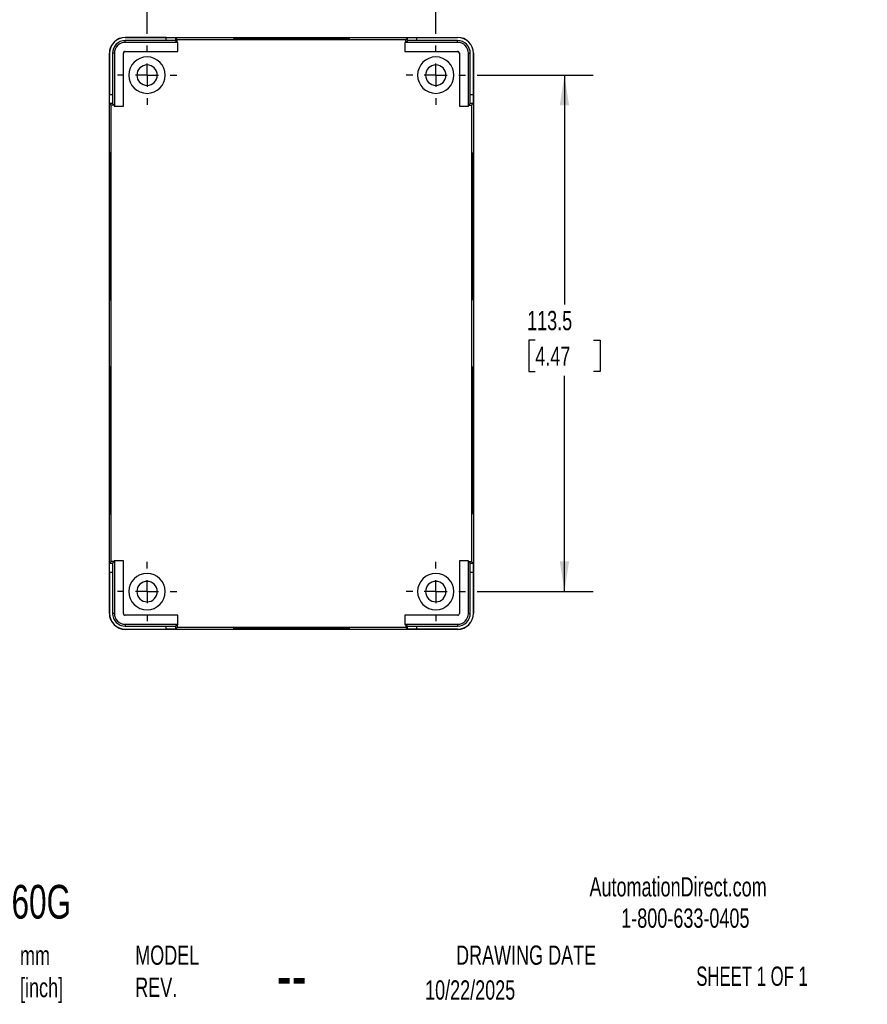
# Model space of a CAD drawing. Header units: millimetres. Extents: x 0 to 543, y 0 to 403.
# Tile 2 of 3: x 356 to 543, y 14 to 230. Entities that reach past the tile are written whole.
import ezdxf

# ---------------------------------------------------------------- set-up
doc = ezdxf.new("R2010")
doc.units = ezdxf.units.MM
doc.header["$LTSCALE"] = 2
doc.linetypes.add('CENTERX2', pattern=[20.32, 12.7, -2.54, 2.54, -2.54])
doc.layers.add('CENTER', color=40, linetype='CENTERX2')
doc.layers.add('DIMENSIONS', color=140, linetype='Continuous', lineweight=25)
doc.layers.add('TEXT', color=140, linetype='Continuous', lineweight=25)
doc.styles.add('SLDTEXTSTYLE0', font='TXT', dxfattribs={"width": 0.7})
doc.styles.add('SLDTEXTSTYLE1', font='TXT', dxfattribs={"width": 0.65})
doc.dimstyles.new('SLDDIMSTYLE0', dxfattribs={"dimtxt": 4.316016, "dimasz": 6.604, "dimexe": 0, "dimexo": 0.0625, "dimgap": 1.079004, "dimtad": 0, "dimtih": 1, "dimtoh": 1, "dimdec": 1, "dimrnd": 1e-09, "dimzin": 12, "dimdsep": 46, "dimtxsty": 'SLDTEXTSTYLE0', "dimsah": 1, "dimcen": 0.09, "dimadec": 0, "dimazin": 3, "dimtfac": 1, "dimtdec": 1, "dimtofl": 0, "dimtmove": 0, "dimatfit": 3, "dimfxl": 0, "dimfrac": 2, "dimtolj": 1, "dimtzin": 12, "dimarcsym": 0})

# ---------------------------------------------------------------- blocks, each defined once
blk = doc.blocks.new('_D_11')
at = {"layer": 'DIMENSIONS'}
for p, q in [((384.08, 227.1), (384.08, 252.67)), ((447.58, 227.1), (447.58, 252.67)), ((384.08, 246.32), (405.42, 246.32)), ((411.27, 246.32), (409.82, 246.32)), ((409.82, 246.32), (409.82, 239.46)), ((424.1, 246.32), (425.55, 246.32)), ((425.55, 246.32), (425.55, 239.46)), ((447.58, 246.32), (429.95, 246.32)), ((409.82, 239.46), (411.27, 239.46)), ((425.55, 239.46), (424.1, 239.46))]:
    blk.add_line(p, q, dxfattribs=at)
for points in [[(384.08, 246.32), (390.68, 245.31), (390.68, 247.34)], [(447.58, 246.32), (440.98, 247.34), (440.98, 245.31)]]:
    blk.add_solid(points, dxfattribs=at)
at = {"layer": 'DIMENSIONS', "char_height": 4.233, "attachment_point": 1, "style": 'SLDTEXTSTYLE0'}
for s, insert in [('63.5', (411.27, 252.75)), ('2.50', (411.27, 244.92))]:
    blk.add_mtext(s, dxfattribs=dict(at, insert=insert))
blk = doc.blocks.new('_D_12')
at = {"layer": 'DIMENSIONS'}
for p, q in [((456.66, 218.02), (482.23, 218.02)), ((475.88, 218.02), (475.88, 167.6)), ((469.47, 159.78), (468.02, 159.78)), ((468.02, 159.78), (468.02, 152.92)), ((482.29, 159.78), (483.74, 159.78)), ((483.74, 159.78), (483.74, 152.92)), ((468.02, 152.92), (469.47, 152.92)), ((475.88, 104.52), (475.88, 151.95)), ((483.74, 152.92), (482.29, 152.92)), ((456.66, 104.52), (482.23, 104.52))]:
    blk.add_line(p, q, dxfattribs=at)
for points in [[(475.88, 218.02), (474.86, 211.42), (476.9, 211.42)], [(475.88, 104.52), (476.9, 111.13), (474.86, 111.13)]]:
    blk.add_solid(points, dxfattribs=at)
at = {"layer": 'DIMENSIONS', "char_height": 4.233, "attachment_point": 1, "style": 'SLDTEXTSTYLE0'}
for s, insert in [('113.5', (467.67, 166.2)), ('4.47', (469.47, 158.37))]:
    blk.add_mtext(s, dxfattribs=dict(at, insert=insert))
blk = doc.blocks.new('SW_CENTERMARKSYMBOL_4')
at = {"layer": 'CENTER', "color": 0}
for p, q in [((0, 5.08), (0, 6.54)), ((0, 0), (0, 2.54)), ((-5.08, 0), (-6.54, 0)), ((0, 0), (-2.54, 0)), ((0, 0), (0, -2.54)), ((0, 0), (2.54, 0)), ((5.08, 0), (6.54, 0)), ((0, -5.08), (0, -6.54))]:
    blk.add_line(p, q, dxfattribs=at)
blk = doc.blocks.new('SW_CENTERMARKSYMBOL_5')
at = {"layer": 'CENTER', "color": 0}
for p, q in [((0, 5.08), (0, 6.54)), ((0, 0), (0, 2.54)), ((-5.08, 0), (-6.54, 0)), ((0, 0), (-2.54, 0)), ((0, 0), (0, -2.54)), ((0, 0), (2.54, 0)), ((5.08, 0), (6.54, 0)), ((0, -5.08), (0, -6.54))]:
    blk.add_line(p, q, dxfattribs=at)
blk = doc.blocks.new('SW_CENTERMARKSYMBOL_6')
at = {"layer": 'CENTER', "color": 0}
for p, q in [((0, 5.08), (0, 6.54)), ((0, 0), (0, 2.54)), ((-5.08, 0), (-6.54, 0)), ((0, 0), (-2.54, 0)), ((0, 0), (0, -2.54)), ((0, 0), (2.54, 0)), ((5.08, 0), (6.54, 0)), ((0, -5.08), (0, -6.54))]:
    blk.add_line(p, q, dxfattribs=at)
blk = doc.blocks.new('SW_CENTERMARKSYMBOL_7')
at = {"layer": 'CENTER', "color": 0}
for p, q in [((0, 5.08), (0, 6.54)), ((0, 0), (0, 2.54)), ((-5.08, 0), (-6.54, 0)), ((0, 0), (-2.54, 0)), ((0, 0), (0, -2.54)), ((0, 0), (2.54, 0)), ((5.08, 0), (6.54, 0)), ((0, -5.08), (0, -6.54))]:
    blk.add_line(p, q, dxfattribs=at)

msp = doc.modelspace()

# ---------------------------------------------------------------- linework, layer by layer
for p, q in [((379.28, 226.29), (379.28, 226.32)), ((379.28, 226.32), (452.38, 226.32)), ((388.3, 226.29), (379.28, 226.29)), ((379.28, 225.22), (379.28, 225.62)), ((388.3, 225.62), (379.28, 225.62)), ((390.86, 225.22), (379.28, 225.22)), ((388.3, 225.62), (388.3, 226.29)), ((390.67, 225.89), (390.3, 226.27)), ((390.3, 226.27), (390.3, 225.6)), ((390.67, 225.23), (390.3, 225.6)), ((390.67, 225.23), (390.67, 225.89)), ((390.67, 225.89), (440.99, 225.89)), ((390.87, 225.23), (390.67, 225.23)), ((390.86, 225.22), (390.87, 225.23)), ((390.86, 223.24), (390.86, 225.22)), ((390.87, 223.23), (390.87, 225.23)), ((415.83, 226.01), (415.83, 226.21)), ((440.8, 225.22), (440.79, 225.23)), ((440.99, 225.23), (440.79, 225.23)), ((440.79, 225.23), (440.79, 223.23)), ((440.8, 225.22), (440.8, 223.24)), ((452.38, 225.22), (440.8, 225.22)), ((441.36, 226.27), (440.99, 225.89)), ((440.99, 225.23), (440.99, 225.89)), ((440.99, 225.23), (441.36, 225.6)), ((441.36, 225.6), (441.36, 226.27)), ((443.36, 226.29), (452.38, 226.29)), ((443.36, 226.29), (443.36, 225.62)), ((452.38, 225.62), (443.36, 225.62)), ((452.38, 226.29), (452.38, 226.32)), ((452.38, 225.22), (452.38, 225.62)), ((379.28, 223.24), (390.86, 223.24)), ((379.28, 223.24), (379.28, 223.23)), ((379.28, 223.23), (390.87, 223.23)), ((390.86, 223.24), (390.87, 223.23)), ((440.8, 223.24), (440.79, 223.23)), ((440.79, 223.23), (452.38, 223.23)), ((440.8, 223.24), (452.38, 223.24)), ((452.38, 223.24), (452.38, 223.23)), ((375.78, 99.72), (375.78, 222.82)), ((375.81, 222.82), (375.78, 222.82)), ((375.81, 222.82), (375.81, 213.8)), ((376.88, 222.82), (376.48, 222.82)), ((376.48, 222.82), (376.48, 213.8)), ((376.88, 222.82), (376.88, 211.24)), ((378.86, 211.24), (378.86, 222.82)), ((378.86, 222.82), (378.87, 222.82)), ((378.87, 211.23), (378.87, 222.82)), ((452.8, 222.82), (452.79, 222.82)), ((452.79, 222.82), (452.79, 211.23)), ((452.8, 222.82), (452.8, 211.24)), ((454.78, 211.24), (454.78, 222.82)), ((454.78, 222.82), (455.18, 222.82)), ((455.18, 213.8), (455.18, 222.82)), ((455.84, 222.82), (455.84, 213.8)), ((455.84, 222.82), (455.88, 222.82)), ((455.88, 222.82), (455.88, 99.72)), ((375.81, 213.8), (376.48, 213.8)), ((455.18, 213.8), (455.84, 213.8)), ((375.83, 211.8), (376.21, 211.43)), ((376.5, 211.8), (375.83, 211.8)), ((376.21, 111.11), (376.21, 211.43)), ((376.87, 211.43), (376.21, 211.43)), ((376.87, 211.43), (376.5, 211.8)), ((376.87, 211.43), (376.87, 211.23)), ((376.88, 211.24), (376.87, 211.23)), ((376.87, 211.23), (378.87, 211.23)), ((376.88, 211.24), (378.86, 211.24)), ((378.86, 211.24), (378.87, 211.23)), ((452.8, 211.24), (452.79, 211.23)), ((452.79, 211.23), (454.79, 211.23)), ((452.8, 211.24), (454.78, 211.24)), ((454.78, 211.24), (454.79, 211.23)), ((454.79, 211.43), (455.16, 211.8)), ((454.79, 211.23), (454.79, 211.43)), ((454.79, 211.43), (455.45, 211.43)), ((455.83, 211.8), (455.16, 211.8)), ((455.45, 211.43), (455.83, 211.8)), ((455.45, 211.43), (455.45, 111.11)), ((376.06, 184.77), (375.86, 184.77)), ((376.14, 184.77), (376.11, 184.77)), ((455.52, 184.77), (455.55, 184.77)), ((455.6, 184.77), (455.8, 184.77)), ((376.06, 137.77), (375.86, 137.77)), ((376.14, 137.77), (376.11, 137.77)), ((455.52, 137.77), (455.55, 137.77)), ((455.6, 137.77), (455.8, 137.77)), ((376.21, 111.11), (375.83, 110.74)), ((375.83, 110.74), (376.5, 110.74)), ((376.87, 111.11), (376.21, 111.11)), ((376.87, 111.11), (376.5, 110.74)), ((376.87, 111.31), (376.87, 111.11)), ((376.88, 111.31), (376.87, 111.31)), ((378.87, 111.31), (376.87, 111.31)), ((378.86, 111.31), (376.88, 111.31)), ((376.88, 111.31), (376.88, 99.72)), ((378.86, 99.72), (378.86, 111.31)), ((378.86, 111.31), (378.87, 111.31)), ((378.87, 99.72), (378.87, 111.31)), ((452.8, 111.31), (452.79, 111.31)), ((452.79, 111.31), (452.79, 99.72)), ((454.79, 111.31), (452.79, 111.31)), ((452.8, 111.31), (452.8, 99.72)), ((454.78, 111.31), (452.8, 111.31)), ((454.78, 99.72), (454.78, 111.31)), ((454.78, 111.31), (454.79, 111.31)), ((454.79, 111.11), (454.79, 111.31)), ((454.79, 111.11), (455.16, 110.74)), ((454.79, 111.11), (455.45, 111.11)), ((455.16, 110.74), (455.83, 110.74)), ((455.83, 110.74), (455.45, 111.11)), ((375.81, 108.74), (375.81, 99.72)), ((376.48, 108.74), (375.81, 108.74)), ((376.48, 108.74), (376.48, 99.72)), ((455.18, 99.72), (455.18, 108.74)), ((455.84, 108.74), (455.18, 108.74)), ((455.84, 108.74), (455.84, 99.72)), ((375.81, 99.72), (375.78, 99.72)), ((376.88, 99.72), (376.48, 99.72)), ((378.86, 99.72), (378.87, 99.72)), ((452.8, 99.72), (452.79, 99.72)), ((454.78, 99.72), (455.18, 99.72)), ((455.84, 99.72), (455.88, 99.72)), ((390.86, 99.31), (379.28, 99.31)), ((379.28, 99.31), (379.28, 99.31)), ((390.87, 99.31), (379.28, 99.31)), ((390.86, 97.32), (390.86, 99.31)), ((390.86, 99.31), (390.87, 99.31)), ((390.87, 97.31), (390.87, 99.31)), ((440.8, 99.31), (440.79, 99.31)), ((452.38, 99.31), (440.79, 99.31)), ((440.79, 99.31), (440.79, 97.31)), ((440.8, 99.31), (440.8, 97.32)), ((452.38, 99.31), (440.8, 99.31)), ((452.38, 99.31), (452.38, 99.31)), ((379.28, 97.32), (379.28, 96.92)), ((379.28, 97.32), (390.86, 97.32)), ((379.28, 96.92), (388.3, 96.92)), ((379.28, 96.26), (379.28, 96.22)), ((379.28, 96.26), (388.3, 96.26)), ((452.38, 96.22), (379.28, 96.22)), ((388.3, 96.26), (388.3, 96.92)), ((390.67, 97.31), (390.3, 96.94)), ((390.3, 96.94), (390.3, 96.27)), ((390.3, 96.27), (390.67, 96.65)), ((390.67, 97.31), (390.87, 97.31)), ((390.67, 97.31), (390.67, 96.65)), ((440.99, 96.65), (390.67, 96.65)), ((390.86, 97.32), (390.87, 97.31)), ((415.83, 96.53), (415.83, 96.33)), ((440.8, 97.32), (440.79, 97.31)), ((440.79, 97.31), (440.99, 97.31)), ((440.8, 97.32), (452.38, 97.32)), ((440.99, 97.31), (441.36, 96.94)), ((440.99, 97.31), (440.99, 96.65)), ((440.99, 96.65), (441.36, 96.27)), ((441.36, 96.27), (441.36, 96.94)), ((443.36, 96.92), (452.38, 96.92)), ((443.36, 96.92), (443.36, 96.26)), ((452.38, 96.26), (443.36, 96.26)), ((452.38, 97.32), (452.38, 96.92)), ((452.38, 96.26), (452.38, 96.22))]:
    msp.add_line(p, q)
at = {"flags": 128}
for points in [[(415.83, 225.99), (414.62, 225.99), (413.42, 225.99), (412.24, 226), (411.09, 226), (409.99, 226), (408.94, 226.01), (407.95, 226.02), (407.03, 226.02), (406.19, 226.03), (405.44, 226.04), (404.79, 226.05), (404.23, 226.06), (403.78, 226.07), (403.44, 226.08), (403.21, 226.09), (403.09, 226.1), (403.09, 226.11), (403.21, 226.12), (403.44, 226.13), (403.78, 226.14), (404.23, 226.15), (404.79, 226.16), (405.44, 226.17), (406.19, 226.18), (407.03, 226.18), (407.95, 226.19), (408.94, 226.2), (409.99, 226.2), (411.09, 226.21), (412.24, 226.21), (413.42, 226.21), (414.62, 226.21), (415.83, 226.21)], [(410.24, 226), (411.09, 226.01), (412.24, 226.01), (413.42, 226.01), (414.62, 226.01), (415.83, 226.01)], [(415.83, 226.21), (417.04, 226.21), (418.24, 226.21), (419.42, 226.21), (420.57, 226.21), (421.67, 226.2), (422.72, 226.2), (423.71, 226.19), (424.63, 226.18), (425.47, 226.18), (426.22, 226.17), (426.87, 226.16), (427.43, 226.15), (427.88, 226.14), (428.22, 226.13), (428.45, 226.12), (428.57, 226.11), (428.57, 226.1), (428.45, 226.09), (428.22, 226.08), (427.88, 226.07), (427.43, 226.06), (426.87, 226.05), (426.22, 226.04), (425.47, 226.03), (424.63, 226.02), (423.71, 226.02), (422.72, 226.01), (421.67, 226), (420.57, 226), (419.42, 226), (418.24, 225.99), (417.04, 225.99), (415.83, 225.99)], [(415.83, 226.01), (417.04, 226.01), (418.24, 226.01), (419.42, 226.01), (420.57, 226.01), (421.42, 226)], [(375.86, 184.77), (375.86, 186.15), (375.86, 187.52), (375.86, 188.87), (375.86, 190.19), (375.87, 191.47), (375.87, 192.7), (375.88, 193.87), (375.89, 194.98), (375.9, 196.02), (375.9, 196.97), (375.91, 197.84), (375.92, 198.61), (375.93, 199.28), (375.94, 199.85), (375.96, 200.31), (375.97, 200.66), (375.98, 200.89), (375.99, 201.01), (376, 201.01), (376.02, 200.89), (376.03, 200.66), (376.04, 200.31), (376.05, 199.85), (376.06, 199.28), (376.07, 198.61), (376.08, 197.84), (376.09, 196.97), (376.1, 196.02), (376.11, 194.98), (376.12, 193.87), (376.12, 192.7), (376.13, 191.47), (376.13, 190.19), (376.13, 188.87), (376.14, 187.52), (376.14, 186.15), (376.14, 184.77)], [(455.8, 184.77), (455.8, 186.15), (455.8, 187.52), (455.8, 188.87), (455.79, 190.19), (455.79, 191.47), (455.79, 192.7), (455.78, 193.87), (455.77, 194.98), (455.76, 196.02), (455.75, 196.97), (455.75, 197.84), (455.74, 198.61), (455.73, 199.28), (455.71, 199.85), (455.7, 200.31), (455.69, 200.66), (455.68, 200.89), (455.67, 201.01), (455.66, 201.01), (455.64, 200.89), (455.63, 200.66), (455.62, 200.31), (455.61, 199.85), (455.6, 199.28), (455.59, 198.61), (455.58, 197.84), (455.57, 196.97), (455.56, 196.02), (455.55, 194.98), (455.54, 193.87), (455.54, 192.7), (455.53, 191.47), (455.53, 190.19), (455.52, 188.87), (455.52, 187.52), (455.52, 186.15), (455.52, 184.77)], [(376.06, 184.77), (376.06, 186.15), (376.06, 187.52), (376.06, 188.87), (376.06, 190.19), (376.07, 191.47), (376.07, 192.7), (376.08, 193.87), (376.09, 194.98), (376.1, 196.02), (376.1, 196.29)], [(455.6, 184.77), (455.6, 186.15), (455.6, 187.52), (455.6, 188.87), (455.59, 190.19), (455.59, 191.47), (455.59, 192.7), (455.58, 193.87), (455.57, 194.98), (455.56, 196.02), (455.56, 196.29)], [(376.11, 184.77), (376.11, 185.84), (376.11, 186.9), (376.11, 187.94), (376.12, 188.94), (376.12, 189.9), (376.13, 190.8), (376.13, 191.19)], [(455.55, 184.77), (455.55, 185.84), (455.55, 186.9), (455.55, 187.94), (455.54, 188.94), (455.54, 189.9), (455.53, 190.8), (455.53, 191.19)], [(376.14, 184.77), (376.14, 183.39), (376.14, 182.03), (376.13, 180.68), (376.13, 179.36), (376.13, 178.08), (376.12, 176.85), (376.12, 175.67), (376.11, 174.56), (376.1, 173.53), (376.09, 172.57), (376.08, 171.71), (376.07, 170.93), (376.06, 170.26), (376.05, 169.69), (376.04, 169.23), (376.03, 168.89), (376.02, 168.65), (376, 168.54), (375.99, 168.54), (375.98, 168.65), (375.97, 168.89), (375.96, 169.23), (375.94, 169.69), (375.93, 170.26), (375.92, 170.93), (375.91, 171.71), (375.9, 172.57), (375.9, 173.53), (375.89, 174.56), (375.88, 175.67), (375.87, 176.85), (375.87, 178.08), (375.86, 179.36), (375.86, 180.68), (375.86, 182.03), (375.86, 183.39), (375.86, 184.77)], [(376.1, 173.25), (376.1, 173.53), (376.09, 174.56), (376.08, 175.67), (376.07, 176.85), (376.07, 178.08), (376.06, 179.36), (376.06, 180.68), (376.06, 182.03), (376.06, 183.39), (376.06, 184.77)], [(376.13, 178.35), (376.13, 178.75), (376.12, 179.65), (376.12, 180.6), (376.11, 181.6), (376.11, 182.64), (376.11, 183.7), (376.11, 184.77)], [(455.52, 184.77), (455.52, 183.39), (455.52, 182.03), (455.52, 180.68), (455.53, 179.36), (455.53, 178.08), (455.54, 176.85), (455.54, 175.67), (455.55, 174.56), (455.56, 173.53), (455.57, 172.57), (455.58, 171.71), (455.59, 170.93), (455.6, 170.26), (455.61, 169.69), (455.62, 169.23), (455.63, 168.89), (455.64, 168.65), (455.66, 168.54), (455.67, 168.54), (455.68, 168.65), (455.69, 168.89), (455.7, 169.23), (455.71, 169.69), (455.73, 170.26), (455.74, 170.93), (455.75, 171.71), (455.75, 172.57), (455.76, 173.53), (455.77, 174.56), (455.78, 175.67), (455.79, 176.85), (455.79, 178.08), (455.79, 179.36), (455.8, 180.68), (455.8, 182.03), (455.8, 183.39), (455.8, 184.77)], [(455.53, 178.35), (455.53, 178.75), (455.54, 179.65), (455.54, 180.6), (455.55, 181.6), (455.55, 182.64), (455.55, 183.7), (455.55, 184.77)], [(455.56, 173.25), (455.56, 173.53), (455.57, 174.56), (455.58, 175.67), (455.59, 176.85), (455.59, 178.08), (455.59, 179.36), (455.6, 180.68), (455.6, 182.03), (455.6, 183.39), (455.6, 184.77)], [(375.86, 137.77), (375.86, 139.15), (375.86, 140.52), (375.86, 141.87), (375.86, 143.19), (375.87, 144.47), (375.87, 145.7), (375.88, 146.87), (375.89, 147.98), (375.9, 149.02), (375.9, 149.97), (375.91, 150.84), (375.92, 151.61), (375.93, 152.28), (375.94, 152.85), (375.96, 153.31), (375.97, 153.66), (375.98, 153.89), (375.99, 154.01), (376, 154.01), (376.02, 153.89), (376.03, 153.66), (376.04, 153.31), (376.05, 152.85), (376.06, 152.28), (376.07, 151.61), (376.08, 150.84), (376.09, 149.97), (376.1, 149.02), (376.11, 147.98), (376.12, 146.87), (376.12, 145.7), (376.13, 144.47), (376.13, 143.19), (376.13, 141.87), (376.14, 140.52), (376.14, 139.15), (376.14, 137.77)], [(455.8, 137.77), (455.8, 139.15), (455.8, 140.52), (455.8, 141.87), (455.79, 143.19), (455.79, 144.47), (455.79, 145.7), (455.78, 146.87), (455.77, 147.98), (455.76, 149.02), (455.75, 149.97), (455.75, 150.84), (455.74, 151.61), (455.73, 152.28), (455.71, 152.85), (455.7, 153.31), (455.69, 153.66), (455.68, 153.89), (455.67, 154.01), (455.66, 154.01), (455.64, 153.89), (455.63, 153.66), (455.62, 153.31), (455.61, 152.85), (455.6, 152.28), (455.59, 151.61), (455.58, 150.84), (455.57, 149.97), (455.56, 149.02), (455.55, 147.98), (455.54, 146.87), (455.54, 145.7), (455.53, 144.47), (455.53, 143.19), (455.52, 141.87), (455.52, 140.52), (455.52, 139.15), (455.52, 137.77)], [(376.06, 137.77), (376.06, 139.15), (376.06, 140.52), (376.06, 141.87), (376.06, 143.19), (376.07, 144.47), (376.07, 145.7), (376.08, 146.87), (376.09, 147.98), (376.1, 149.02), (376.1, 149.29)], [(455.6, 137.77), (455.6, 139.15), (455.6, 140.52), (455.6, 141.87), (455.59, 143.19), (455.59, 144.47), (455.59, 145.7), (455.58, 146.87), (455.57, 147.98), (455.56, 149.02), (455.56, 149.29)], [(376.11, 137.77), (376.11, 138.84), (376.11, 139.9), (376.11, 140.94), (376.12, 141.94), (376.12, 142.9), (376.13, 143.8), (376.13, 144.19)], [(455.55, 137.77), (455.55, 138.84), (455.55, 139.9), (455.55, 140.94), (455.54, 141.94), (455.54, 142.9), (455.53, 143.8), (455.53, 144.19)], [(376.14, 137.77), (376.14, 136.39), (376.14, 135.03), (376.13, 133.68), (376.13, 132.36), (376.13, 131.08), (376.12, 129.85), (376.12, 128.67), (376.11, 127.56), (376.1, 126.53), (376.09, 125.57), (376.08, 124.71), (376.07, 123.93), (376.06, 123.26), (376.05, 122.69), (376.04, 122.23), (376.03, 121.89), (376.02, 121.65), (376, 121.54), (375.99, 121.54), (375.98, 121.65), (375.97, 121.89), (375.96, 122.23), (375.94, 122.69), (375.93, 123.26), (375.92, 123.93), (375.91, 124.71), (375.9, 125.57), (375.9, 126.53), (375.89, 127.56), (375.88, 128.67), (375.87, 129.85), (375.87, 131.08), (375.86, 132.36), (375.86, 133.68), (375.86, 135.03), (375.86, 136.39), (375.86, 137.77)], [(376.1, 126.25), (376.1, 126.53), (376.09, 127.56), (376.08, 128.67), (376.07, 129.85), (376.07, 131.08), (376.06, 132.36), (376.06, 133.68), (376.06, 135.03), (376.06, 136.39), (376.06, 137.77)], [(376.13, 131.35), (376.13, 131.75), (376.12, 132.65), (376.12, 133.6), (376.11, 134.6), (376.11, 135.64), (376.11, 136.7), (376.11, 137.77)], [(455.52, 137.77), (455.52, 136.39), (455.52, 135.03), (455.52, 133.68), (455.53, 132.36), (455.53, 131.08), (455.54, 129.85), (455.54, 128.67), (455.55, 127.56), (455.56, 126.53), (455.57, 125.57), (455.58, 124.71), (455.59, 123.93), (455.6, 123.26), (455.61, 122.69), (455.62, 122.23), (455.63, 121.89), (455.64, 121.65), (455.66, 121.54), (455.67, 121.54), (455.68, 121.65), (455.69, 121.89), (455.7, 122.23), (455.71, 122.69), (455.73, 123.26), (455.74, 123.93), (455.75, 124.71), (455.75, 125.57), (455.76, 126.53), (455.77, 127.56), (455.78, 128.67), (455.79, 129.85), (455.79, 131.08), (455.79, 132.36), (455.8, 133.68), (455.8, 135.03), (455.8, 136.39), (455.8, 137.77)], [(455.53, 131.35), (455.53, 131.75), (455.54, 132.65), (455.54, 133.6), (455.55, 134.6), (455.55, 135.64), (455.55, 136.7), (455.55, 137.77)], [(455.56, 126.25), (455.56, 126.53), (455.57, 127.56), (455.58, 128.67), (455.59, 129.85), (455.59, 131.08), (455.59, 132.36), (455.6, 133.68), (455.6, 135.03), (455.6, 136.39), (455.6, 137.77)], [(415.83, 96.55), (414.62, 96.55), (413.42, 96.55), (412.24, 96.55), (411.09, 96.54), (409.99, 96.54), (408.94, 96.53), (407.95, 96.53), (407.03, 96.52), (406.19, 96.51), (405.44, 96.5), (404.79, 96.5), (404.23, 96.49), (403.78, 96.48), (403.44, 96.47), (403.21, 96.46), (403.09, 96.45), (403.09, 96.43), (403.21, 96.42), (403.44, 96.41), (403.78, 96.4), (404.23, 96.39), (404.79, 96.38), (405.44, 96.38), (406.19, 96.37), (407.03, 96.36), (407.95, 96.35), (408.94, 96.35), (409.99, 96.34), (411.09, 96.34), (412.24, 96.33), (413.42, 96.33), (414.62, 96.33), (415.83, 96.33)], [(410.24, 96.54), (411.09, 96.54), (412.24, 96.53), (413.42, 96.53), (414.62, 96.53), (415.83, 96.53)], [(415.83, 96.33), (417.04, 96.33), (418.24, 96.33), (419.42, 96.33), (420.57, 96.34), (421.67, 96.34), (422.72, 96.35), (423.71, 96.35), (424.63, 96.36), (425.47, 96.37), (426.22, 96.38), (426.87, 96.38), (427.43, 96.39), (427.88, 96.4), (428.22, 96.41), (428.45, 96.42), (428.57, 96.43), (428.57, 96.45), (428.45, 96.46), (428.22, 96.47), (427.88, 96.48), (427.43, 96.49), (426.87, 96.5), (426.22, 96.5), (425.47, 96.51), (424.63, 96.52), (423.71, 96.53), (422.72, 96.53), (421.67, 96.54), (420.57, 96.54), (419.42, 96.55), (418.24, 96.55), (417.04, 96.55), (415.83, 96.55)], [(415.83, 96.53), (417.04, 96.53), (418.24, 96.53), (419.42, 96.53), (420.57, 96.54), (421.42, 96.54)]]:
    msp.add_lwpolyline(points, dxfattribs=at)
for centre, radius, start, end in [((379.28, 222.82), 3.5, 90, 180), ((379.28, 222.82), 3.47, 90, 180), ((379.28, 222.82), 2.8, 90, 180), ((379.28, 222.82), 2.4, 90, 180), ((452.38, 222.82), 3.5, 0, 90), ((452.38, 222.82), 3.47, 0, 90), ((452.38, 222.82), 2.8, 0, 90), ((452.38, 222.82), 2.4, 0, 90), ((379.28, 222.82), 0.416, 90, 180), ((379.28, 222.82), 0.407, 90, 180), ((452.38, 222.82), 0.416, 0, 90), ((452.38, 222.82), 0.407, 0, 90), ((384.08, 218.02), 4, 90, 270), ((384.08, 218.02), 4, 270, 90), ((447.58, 218.02), 4, 90, 270), ((447.58, 218.02), 4, 270, 90), ((384.08, 218.02), 2.25, 90, 270), ((384.08, 218.02), 2.25, 270, 90), ((447.58, 218.02), 2.25, 90, 270), ((447.58, 218.02), 2.25, 270, 90), ((384.08, 104.52), 4, 90, 270), ((384.08, 104.52), 4, 270, 90), ((447.58, 104.52), 4, 90, 270), ((447.58, 104.52), 4, 270, 90), ((384.08, 104.52), 2.25, 90, 270), ((384.08, 104.52), 2.25, 270, 90), ((447.58, 104.52), 2.25, 90, 270), ((447.58, 104.52), 2.25, 270, 90), ((379.28, 99.72), 3.5, 180, 270), ((379.28, 99.72), 3.47, 180, 270), ((379.28, 99.72), 2.8, 180, 270), ((379.28, 99.72), 2.4, 180, 270), ((379.28, 99.72), 0.416, 180, 270), ((379.28, 99.72), 0.407, 180, 270), ((452.38, 99.72), 2.4, 270, 0), ((452.38, 99.72), 2.8, 270, 0), ((452.38, 99.72), 0.416, 270, 0), ((452.38, 99.72), 0.407, 270, 0), ((452.38, 99.72), 3.47, 270, 0), ((452.38, 99.72), 3.5, 270, 0)]:
    msp.add_arc(centre, radius, start, end)
for points in [[(388.3, 226.29), (388.53, 226.29), (388.78, 226.29), (389.27, 226.28), (389.51, 226.28), (389.9, 226.28), (390.05, 226.28), (390.25, 226.27), (390.29, 226.27), (390.3, 226.27)], [(390.3, 225.6), (390.29, 225.61), (390.25, 225.61), (390.05, 225.61), (389.9, 225.62), (389.51, 225.62), (389.27, 225.62), (388.78, 225.62), (388.53, 225.62), (388.3, 225.62)], [(441.36, 226.27), (441.36, 226.27), (441.41, 226.27), (441.61, 226.28), (441.76, 226.28), (442.15, 226.28), (442.38, 226.28), (442.87, 226.29), (443.13, 226.29), (443.36, 226.29)], [(443.36, 225.62), (443.13, 225.62), (442.87, 225.62), (442.38, 225.62), (442.15, 225.62), (441.76, 225.62), (441.61, 225.61), (441.41, 225.61), (441.36, 225.61), (441.36, 225.6)], [(375.83, 211.8), (375.83, 211.81), (375.83, 211.85), (375.82, 212.05), (375.82, 212.2), (375.82, 212.59), (375.82, 212.83), (375.81, 213.32), (375.81, 213.57), (375.81, 213.8)], [(376.48, 213.8), (376.48, 213.57), (376.48, 213.32), (376.48, 212.83), (376.48, 212.59), (376.49, 212.2), (376.49, 212.05), (376.49, 211.85), (376.49, 211.81), (376.5, 211.8)], [(455.16, 211.8), (455.16, 211.81), (455.17, 211.85), (455.17, 212.05), (455.17, 212.2), (455.18, 212.59), (455.18, 212.83), (455.18, 213.32), (455.18, 213.57), (455.18, 213.8)], [(455.84, 213.8), (455.84, 213.57), (455.84, 213.32), (455.84, 212.83), (455.84, 212.59), (455.84, 212.2), (455.84, 212.05), (455.83, 211.85), (455.83, 211.81), (455.83, 211.8)], [(375.81, 108.74), (375.81, 108.97), (375.81, 109.23), (375.82, 109.72), (375.82, 109.95), (375.82, 110.34), (375.82, 110.5), (375.83, 110.69), (375.83, 110.74), (375.83, 110.74)], [(376.5, 110.74), (376.49, 110.74), (376.49, 110.69), (376.49, 110.5), (376.49, 110.34), (376.48, 109.95), (376.48, 109.72), (376.48, 109.23), (376.48, 108.97), (376.48, 108.74)], [(455.18, 108.74), (455.18, 108.97), (455.18, 109.23), (455.18, 109.72), (455.18, 109.95), (455.17, 110.34), (455.17, 110.5), (455.17, 110.69), (455.16, 110.74), (455.16, 110.74)], [(455.83, 110.74), (455.83, 110.74), (455.83, 110.69), (455.84, 110.5), (455.84, 110.34), (455.84, 109.95), (455.84, 109.72), (455.84, 109.23), (455.84, 108.97), (455.84, 108.74)], [(388.3, 96.92), (388.53, 96.92), (388.78, 96.92), (389.27, 96.92), (389.51, 96.93), (389.9, 96.93), (390.05, 96.93), (390.25, 96.93), (390.29, 96.94), (390.3, 96.94)], [(390.3, 96.27), (390.29, 96.27), (390.25, 96.27), (390.05, 96.27), (389.9, 96.26), (389.51, 96.26), (389.27, 96.26), (388.78, 96.26), (388.53, 96.26), (388.3, 96.26)], [(441.36, 96.94), (441.36, 96.94), (441.41, 96.93), (441.61, 96.93), (441.76, 96.93), (442.15, 96.93), (442.38, 96.92), (442.87, 96.92), (443.13, 96.92), (443.36, 96.92)], [(443.36, 96.26), (443.13, 96.26), (442.87, 96.26), (442.38, 96.26), (442.15, 96.26), (441.76, 96.26), (441.61, 96.27), (441.41, 96.27), (441.36, 96.27), (441.36, 96.27)]]:
    msp.add_open_spline(points, degree=3, knots=[0, 0, 0, 0, 0.25, 0.25, 0.5, 0.5, 0.75, 0.75, 1, 1, 1, 1])

# ---------------------------------------------------------------- block references
at = {"layer": 'CENTER'}
for name, p in [('SW_CENTERMARKSYMBOL_4', (384.08, 218.02)), ('SW_CENTERMARKSYMBOL_5', (447.58, 218.02)), ('SW_CENTERMARKSYMBOL_7', (384.08, 104.52)), ('SW_CENTERMARKSYMBOL_6', (447.58, 104.52))]:
    msp.add_blockref(name, p, dxfattribs=at)

# ---------------------------------------------------------------- texts
at = {"color": 179, "linetype": 'Continuous', "lineweight": 18, "char_height": 4.2333, "attachment_point": 1, "style": 'SLDTEXTSTYLE0'}
for s, insert in [('AutomationDirect.com', (481.39, 41.75)), ('1-800-633-0405', (488.38, 34.87))]:
    msp.add_mtext(s, dxfattribs=dict(at, insert=insert))
at = {"layer": 'TEXT'}
for s, insert, char_height, attachment_point, style in [('ULPCM10060G', (318.42, 40.05), 7.4083, 1, 'SLDTEXTSTYLE0'), ('MODEL ^JREV.', (381.47, 26.73), 4.2333, 1, 'SLDTEXTSTYLE0'), ('DRAWING DATE', (467.45, 26.73), 4.2333, 2, 'SLDTEXTSTYLE0'), ('mm^J[inch]', (356.13, 26.66), 4.233, 1, 'SLDTEXTSTYLE0'), ('SHEET 1 OF 1', (504.88, 22.1), 4.2333, 1, 'SLDTEXTSTYLE1'), ('--', (412.6, 25.47), 10.583, 1, 'SLDTEXTSTYLE0'), ('10/22/2025', (445.23, 19.07), 4.233, 1, 'SLDTEXTSTYLE0')]:
    msp.add_mtext(s, dxfattribs=dict(at, insert=insert, char_height=char_height, attachment_point=attachment_point, style=style))

# ---------------------------------------------------------------- dimensions: what is measured, and where the dimension line sits
at = {"layer": 'DIMENSIONS'}
dim = msp.add_linear_dim(base=(447.58, 246.32), p1=(384.08, 224.56), p2=(447.58, 224.56), dimstyle='SLDDIMSTYLE0', dxfattribs=at)
dim.commit()
dim.dimension.update_dxf_attribs({"geometry": '_D_11', "text_midpoint": (417.68, 246.32), "dimtype": 160})
dim = msp.add_linear_dim(base=(475.88, 104.52), p1=(454.12, 218.02), p2=(454.12, 104.52), angle=90, dimstyle='SLDDIMSTYLE0', dxfattribs=at)
dim.commit()
dim.dimension.update_dxf_attribs({"geometry": '_D_12', "text_midpoint": (475.88, 159.78), "dimtype": 160})

doc.saveas('drawing.dxf')
